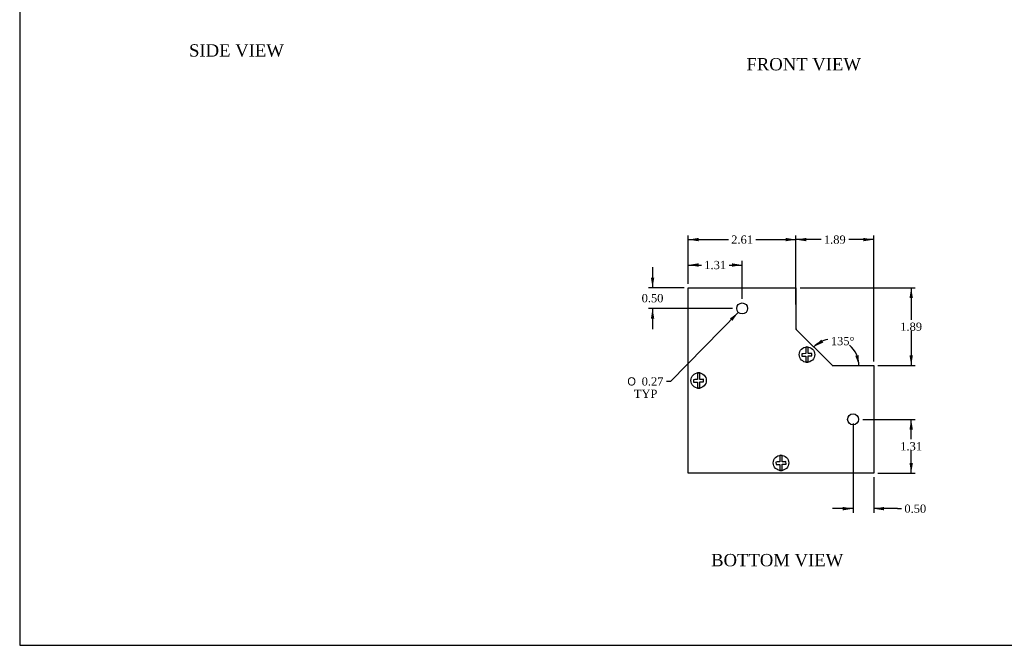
# Model space of a CAD drawing. Header units: inches. Extents: x 0.1 to 47.9, y -0.3 to 31.9.
# Tile 1 of 5: x 0.1 to 24, y 0.1 to 15.3. Entities that reach past the tile are written whole.
import ezdxf
from ezdxf.enums import TextEntityAlignment as Align

# ---------------------------------------------------------------- set-up
doc = ezdxf.new("R2010")
doc.units = ezdxf.units.IN
doc.header["$MEASUREMENT"] = 0
for name, color, linetype in [('COM55548-1', 7, 'Continuous'), ('COM55549-1', 7, 'Continuous'), ('Default', 7, 'Continuous'), ('SCS19491', 7, 'Continuous')]:
    doc.layers.add(name, color=color, linetype=linetype)
doc.styles.add('SEACAD_Solid_Edge_ANSI1_Symbols', font='txt')
doc.styles.add('SEACAD_Times_New_Roman', font='times.ttf')
doc.dimstyles.new('HAMMOND_(STH_-_42x28)', dxfattribs={"dimtxt": 0.2, "dimasz": 0.25, "dimexe": 0.1, "dimexo": 0.1, "dimgap": 0.05, "dimtad": 0, "dimtih": 1, "dimtoh": 1, "dimzin": 0, "dimdsep": 46, "dimtxsty": 'SEACAD_Times_New_Roman', "dimblk1": '_SE_FILLED', "dimblk2": '_SE_FILLED', "dimsah": 1, "dimcen": 0.1, "dimadec": 0, "dimazin": 0, "dimtfac": 0.8, "dimtofl": 0, "dimtmove": 0, "dimatfit": 3, "dimfxl": 1, "dimtolj": 1, "dimtzin": 0, "dimarcsym": 0})

# ---------------------------------------------------------------- blocks, each defined once
blk = doc.blocks.new('SE2')
at = {"layer": 'COM55548-1', "color": 7, "linetype": 'Continuous'}
for p, q in [((16.33, 8.767), (18.944, 8.767)), ((16.33, 4.267), (16.33, 8.767)), ((18.944, 8.767), (18.944, 7.767)), ((18.944, 7.767), (19.83, 6.881)), ((19.83, 6.881), (20.83, 6.881)), ((20.83, 6.881), (20.83, 4.267)), ((20.83, 4.267), (16.33, 4.267))]:
    blk.add_line(p, q, dxfattribs=at)
for centre in [(17.637, 8.267), (20.33, 5.574)]:
    blk.add_circle(centre, 0.133, dxfattribs=at)
at = {"layer": 'COM55549-1', "color": 7, "linetype": 'Continuous'}
for p in [(19.841, 6.881), (20.83, 6.881)]:
    blk.add_line(p, (20.83, 6.881), dxfattribs=at)
for centre, start, end in [((18.973, 7.778), 180, 212.376), ((19.841, 6.91), 237.624, 270)]:
    blk.add_arc(centre, 0.029, start, end, dxfattribs=at)
at = {"layer": 'SCS19491', "color": 7, "linetype": 'Continuous'}
for p, q in [((19.181, 7.171), (19.116, 7.169)), ((19.181, 7.331), (19.181, 7.24)), ((19.181, 7.24), (19.181, 7.171)), ((19.241, 7.24), (19.241, 7.331)), ((19.241, 7.174), (19.241, 7.24)), ((19.304, 7.176), (19.241, 7.174)), ((19.33, 7.177), (19.304, 7.176)), ((19.332, 7.117), (19.33, 7.177)), ((19.116, 7.169), (19.087, 7.168)), ((19.087, 7.168), (19.089, 7.108)), ((19.089, 7.108), (19.121, 7.109)), ((19.121, 7.109), (19.181, 7.111)), ((19.181, 7.111), (19.181, 7.054)), ((19.181, 7.054), (19.181, 6.963)), ((19.241, 7.114), (19.303, 7.116)), ((19.241, 7.054), (19.241, 7.114)), ((19.241, 6.963), (19.241, 7.054)), ((19.303, 7.116), (19.332, 7.117)), ((16.55, 6.701), (16.55, 6.61)), ((16.61, 6.61), (16.61, 6.701)), ((16.485, 6.539), (16.456, 6.537)), ((16.456, 6.537), (16.459, 6.477)), ((16.459, 6.477), (16.491, 6.479)), ((16.55, 6.541), (16.485, 6.539)), ((16.491, 6.479), (16.55, 6.481)), ((16.55, 6.61), (16.55, 6.541)), ((16.55, 6.481), (16.55, 6.424)), ((16.61, 6.543), (16.61, 6.61)), ((16.674, 6.546), (16.61, 6.543)), ((16.61, 6.483), (16.673, 6.486)), ((16.61, 6.424), (16.61, 6.483)), ((16.673, 6.486), (16.702, 6.487)), ((16.7, 6.547), (16.674, 6.546)), ((16.702, 6.487), (16.7, 6.547)), ((16.55, 6.424), (16.55, 6.333)), ((16.61, 6.333), (16.61, 6.424)), ((18.55, 4.701), (18.55, 4.61)), ((18.55, 4.61), (18.55, 4.541)), ((18.61, 4.61), (18.61, 4.701)), ((18.61, 4.543), (18.61, 4.61)), ((18.674, 4.546), (18.61, 4.543)), ((18.7, 4.547), (18.674, 4.546)), ((18.702, 4.487), (18.7, 4.547)), ((18.485, 4.539), (18.456, 4.537)), ((18.456, 4.537), (18.459, 4.477)), ((18.459, 4.477), (18.491, 4.479)), ((18.55, 4.541), (18.485, 4.539)), ((18.491, 4.479), (18.55, 4.481)), ((18.55, 4.481), (18.55, 4.424)), ((18.55, 4.424), (18.55, 4.333)), ((18.61, 4.483), (18.673, 4.486)), ((18.61, 4.424), (18.61, 4.483)), ((18.61, 4.333), (18.61, 4.424)), ((18.673, 4.486), (18.702, 4.487))]:
    blk.add_line(p, q, dxfattribs=at)
for centre in [(19.211, 7.147), (16.58, 6.517), (18.58, 4.517)]:
    blk.add_circle(centre, 0.187, dxfattribs=at)
for centre, start, end in [((19.211, 7.147), 80.7303, 99.2697), ((19.211, 7.147), 260.7303, 279.2697), ((16.58, 6.517), 80.7303, 99.2697), ((16.58, 6.517), 260.7303, 279.2697), ((18.58, 4.517), 80.7303, 99.2697), ((18.58, 4.517), 260.7303, 279.2697)]:
    blk.add_arc(centre, 0.186, start, end, dxfattribs=at)
blk = doc.blocks.new('DMBLK8188')
at = {"layer": 'Default', "linetype": 'Continuous', "transparency": 16777216}
for points in [[(16.58, 9.981), (16.33, 9.939), (16.58, 9.898)], [(18.694, 9.981), (18.694, 9.898), (18.944, 9.939)]]:
    blk.add_hatch(color=7, dxfattribs=at).paths.add_polyline_path(points)
at = {"layer": 'Default', "color": 7, "linetype": 'Continuous', "transparency": 16777216}
for p, q in [((16.33, 8.867), (16.33, 10.039)), ((18.944, 8.867), (18.944, 10.039)), ((16.33, 9.939), (17.302, 9.939)), ((17.973, 9.939), (18.944, 9.939))]:
    blk.add_line(p, q, dxfattribs=at)
at = {"layer": 'Default', "color": 7, "linetype": 'Continuous', "transparency": 16777216, "style": 'SEACAD_Times_New_Roman'}
blk.add_text('2.61', height=0.2, dxfattribs=at).set_placement((17.372, 10.039), align=Align.TOP_LEFT)
blk = doc.blocks.new('_SE_FILLED')
at = {"color": 0}
blk.add_line((0, 0), (-1, 0), dxfattribs=at)
blk.add_solid([(0, 0), (-1, -0.1665), (-1, 0.1665), (0, 0)], dxfattribs=at)
blk = doc.blocks.new('DMBLK8196')
at = {"layer": 'Default', "linetype": 'Continuous', "transparency": 16777216}
for points in [[(19.56, 7.51), (19.376, 7.336), (19.607, 7.44)], [(20.384, 7.118), (20.474, 6.881), (20.466, 7.134)]]:
    blk.add_hatch(color=7, dxfattribs=at).paths.add_polyline_path(points)
at = {"layer": 'Default', "color": 7, "linetype": 'Continuous', "transparency": 16777216}
for start, end in [(99.904, 135), (0, 50.2094)]:
    blk.add_arc((19.83, 6.881), 0.643, start, end, dxfattribs=at)
at = {"layer": 'Default', "color": 7, "linetype": 'Continuous', "transparency": 16777216, "style": 'SEACAD_Times_New_Roman'}
blk.add_text('135°', height=0.2, dxfattribs=at).set_placement((19.79, 7.575), align=Align.TOP_LEFT)
blk = doc.blocks.new('DMBLK8200')
at = {"layer": 'Default', "linetype": 'Continuous', "transparency": 16777216}
for points in [[(20.08, 3.365), (20.33, 3.406), (20.08, 3.448)], [(21.08, 3.365), (21.08, 3.448), (20.83, 3.406)]]:
    blk.add_hatch(color=7, dxfattribs=at).paths.add_polyline_path(points)
at = {"layer": 'Default', "color": 7, "linetype": 'Continuous', "transparency": 16777216}
for p, q in [((20.33, 5.474), (20.33, 3.306)), ((20.83, 4.167), (20.83, 3.306)), ((20.33, 3.406), (19.83, 3.406)), ((21.406, 3.406), (20.83, 3.406)), ((21.406, 3.406), (21.506, 3.406))]:
    blk.add_line(p, q, dxfattribs=at)
at = {"layer": 'Default', "color": 7, "linetype": 'Continuous', "transparency": 16777216, "style": 'SEACAD_Times_New_Roman'}
blk.add_text('0.50', height=0.2, dxfattribs=at).set_placement((21.576, 3.506), align=Align.TOP_LEFT)
blk = doc.blocks.new('DMBLK8201')
at = {"layer": 'Default', "linetype": 'Continuous', "transparency": 16777216}
for points in [[(21.782, 5.324), (21.74, 5.574), (21.699, 5.324)], [(21.782, 4.517), (21.699, 4.517), (21.74, 4.267)]]:
    blk.add_hatch(color=7, dxfattribs=at).paths.add_polyline_path(points)
at = {"layer": 'Default', "color": 7, "linetype": 'Continuous', "transparency": 16777216}
for p, q in [((20.563, 5.574), (21.84, 5.574)), ((21.74, 5.091), (21.74, 5.574)), ((21.74, 4.267), (21.74, 4.821)), ((20.93, 4.267), (21.84, 4.267))]:
    blk.add_line(p, q, dxfattribs=at)
at = {"layer": 'Default', "color": 7, "linetype": 'Continuous', "transparency": 16777216, "style": 'SEACAD_Times_New_Roman'}
blk.add_text('1.31', height=0.2, dxfattribs=at).set_placement((21.475, 5.021), align=Align.TOP_LEFT)
blk = doc.blocks.new('DMBLK8202')
at = {"layer": 'Default', "linetype": 'Continuous', "transparency": 16777216}
for points in [[(16.58, 9.364), (16.33, 9.322), (16.58, 9.28)], [(17.387, 9.364), (17.387, 9.28), (17.637, 9.322)]]:
    blk.add_hatch(color=7, dxfattribs=at).paths.add_polyline_path(points)
at = {"layer": 'Default', "color": 7, "linetype": 'Continuous', "transparency": 16777216}
for p, q in [((16.33, 8.867), (16.33, 9.422)), ((16.33, 9.322), (16.649, 9.322)), ((17.319, 9.322), (17.637, 9.322)), ((17.637, 8.5), (17.637, 9.422))]:
    blk.add_line(p, q, dxfattribs=at)
at = {"layer": 'Default', "color": 7, "linetype": 'Continuous', "transparency": 16777216, "style": 'SEACAD_Times_New_Roman'}
blk.add_text('1.31', height=0.2, dxfattribs=at).set_placement((16.719, 9.422), align=Align.TOP_LEFT)
blk = doc.blocks.new('DMBLK8203')
at = {"layer": 'Default', "linetype": 'Continuous', "transparency": 16777216}
for points in [[(15.421, 9.017), (15.462, 8.767), (15.504, 9.017)], [(15.421, 8.017), (15.504, 8.017), (15.462, 8.267)]]:
    blk.add_hatch(color=7, dxfattribs=at).paths.add_polyline_path(points)
at = {"layer": 'Default', "color": 7, "linetype": 'Continuous', "transparency": 16777216}
for p, q in [((15.462, 9.267), (15.462, 8.767)), ((16.23, 8.767), (15.362, 8.767)), ((17.404, 8.267), (15.362, 8.267)), ((15.462, 8.267), (15.462, 7.767))]:
    blk.add_line(p, q, dxfattribs=at)
at = {"layer": 'Default', "color": 7, "linetype": 'Continuous', "transparency": 16777216, "style": 'SEACAD_Times_New_Roman'}
blk.add_text('0.50', height=0.2, dxfattribs=at).set_placement((15.197, 8.617), align=Align.TOP_LEFT)
blk = doc.blocks.new('DMBLK8205')
at = {"layer": 'Default', "linetype": 'Continuous', "transparency": 16777216}
for points in [[(21.782, 8.517), (21.74, 8.767), (21.699, 8.517)], [(21.782, 7.131), (21.699, 7.131), (21.74, 6.881)]]:
    blk.add_hatch(color=7, dxfattribs=at).paths.add_polyline_path(points)
at = {"layer": 'Default', "color": 7, "linetype": 'Continuous', "transparency": 16777216}
for p, q in [((19.044, 8.767), (21.84, 8.767)), ((21.74, 8.767), (21.74, 7.994)), ((21.74, 7.724), (21.74, 6.881)), ((20.93, 6.881), (21.84, 6.881))]:
    blk.add_line(p, q, dxfattribs=at)
at = {"layer": 'Default', "color": 7, "linetype": 'Continuous', "transparency": 16777216, "style": 'SEACAD_Times_New_Roman'}
blk.add_text('1.89', height=0.2, dxfattribs=at).set_placement((21.475, 7.924), align=Align.TOP_LEFT)
blk = doc.blocks.new('DMBLK8206')
at = {"layer": 'Default', "linetype": 'Continuous', "transparency": 16777216}
for points in [[(19.194, 9.981), (18.944, 9.939), (19.194, 9.898)], [(20.58, 9.981), (20.58, 9.898), (20.83, 9.939)]]:
    blk.add_hatch(color=7, dxfattribs=at).paths.add_polyline_path(points)
at = {"layer": 'Default', "color": 7, "linetype": 'Continuous', "transparency": 16777216}
for p, q in [((18.944, 8.367), (18.944, 10.039)), ((20.83, 6.981), (20.83, 10.039)), ((19.552, 9.939), (18.944, 9.939)), ((20.83, 9.939), (20.223, 9.939))]:
    blk.add_line(p, q, dxfattribs=at)
at = {"layer": 'Default', "color": 7, "linetype": 'Continuous', "transparency": 16777216, "style": 'SEACAD_Times_New_Roman'}
blk.add_text('1.89', height=0.2, dxfattribs=at).set_placement((19.622, 10.039), align=Align.TOP_LEFT)
blk = doc.blocks.new('DMBLK8207')
at = {"layer": 'Default', "linetype": 'Continuous', "transparency": 16777216}
blk.add_hatch(color=7, dxfattribs=at).paths.add_polyline_path([(17.399, 7.965), (17.544, 8.172), (17.339, 8.023)])
at = {"layer": 'Default', "color": 7, "linetype": 'Continuous', "transparency": 16777216}
for p, q in [((17.544, 8.172), (15.898, 6.496)), ((15.898, 6.496), (15.798, 6.496))]:
    blk.add_line(p, q, dxfattribs=at)
for s, style, p in [('O', 'SEACAD_Solid_Edge_ANSI1_Symbols', (14.85, 6.596)), ('0.27', 'SEACAD_Times_New_Roman', (15.198, 6.596)), ('TYP', 'SEACAD_Times_New_Roman', (15.009, 6.296))]:
    blk.add_text(s, height=0.2, dxfattribs=dict(at, style=style)).set_placement(p, align=Align.TOP_LEFT)
blk = doc.blocks.new('BORDER')
at = {"layer": 'Default', "color": 7, "linetype": 'Continuous'}
for p, q in [((-41.86, 27.86), (-41.86, 0)), ((-41.86, 0), (0, 0))]:
    blk.add_line(p, q, dxfattribs=at)

msp = doc.modelspace()

# ---------------------------------------------------------------- block references
at = {"layer": 'Default', "color": 7, "xscale": 1.142, "yscale": 1.142, "zscale": 1.142}
msp.add_blockref('BORDER', (47.903, 0.088), dxfattribs=at)
at = {"layer": 'Default'}
msp.add_blockref('SE2', (0, 0), dxfattribs=at)

# ---------------------------------------------------------------- texts
at = {"layer": 'Default', "color": 7, "linetype": 'Continuous', "style": 'SEACAD_Times_New_Roman'}
for s, p in [('SIDE VIEW', (4.21, 14.682)), ('FRONT VIEW', (17.741, 14.348)), ('BOTTOM VIEW', (16.883, 2.307))]:
    msp.add_text(s, height=0.3, dxfattribs=at).set_placement(p, align=Align.TOP_LEFT)

# ---------------------------------------------------------------- dimensions: what is measured, and where the dimension line sits
at = {"layer": 'Default', "color": 7, "linetype": 'Continuous'}
for base, p1, p2, angle, picture, middle, dimtype in [((16.33, 9.939), (16.33, 8.767), (18.944, 8.767), 0, 'DMBLK8188', (17.637, 9.939), 161), ((15.462, 8.267), (16.33, 8.767), (17.504, 8.267), 90, 'DMBLK8203', (15.462, 8.517), 160), ((21.74, 6.881), (18.944, 8.767), (20.83, 6.881), 90, 'DMBLK8205', (21.74, 7.824), 160), ((21.74, 5.574), (20.83, 4.267), (20.463, 5.574), 90, 'DMBLK8201', (21.74, 4.921), 160)]:
    dim = msp.add_linear_dim(base=base, p1=p1, p2=p2, angle=angle, text='\\A1;<>', dimstyle='HAMMOND_(STH_-_42x28)', dxfattribs=at)
    dim.commit()
    dim.dimension.update_dxf_attribs({"geometry": picture, "text_midpoint": middle, "dimtype": dimtype})
for base, p1, p2, picture, middle in [((18.944, 9.939), (20.83, 6.881), (18.944, 8.267), 'DMBLK8206', (19.887, 9.939)), ((17.637, 9.322), (16.33, 8.767), (17.637, 8.4), 'DMBLK8202', (16.984, 9.322))]:
    dim = msp.add_linear_dim(base=base, p1=p1, p2=p2, text='\\A1;<>', dimstyle='HAMMOND_(STH_-_42x28)', dxfattribs=at)
    dim.commit()
    dim.dimension.update_dxf_attribs({"geometry": picture, "text_midpoint": middle, "dimtype": 160})
dim = msp.add_diameter_dim_2p(p1=(17.731, 8.362), p2=(17.544, 8.172), text='\\A1;<>\\PTYP', dimstyle='HAMMOND_(STH_-_42x28)', dxfattribs=at)
dim.commit()
dim.dimension.update_dxf_attribs({"geometry": 'DMBLK8207', "text_midpoint": (15.798, 6.496), "dimtype": 163})
dim = msp.add_angular_dim_2l(base=(20.077, 7.475), line1=((19.83, 6.881), (18.944, 7.767)), line2=((19.83, 6.881), (20.83, 6.881)), text='\\A1;<>', dimstyle='HAMMOND_(STH_-_42x28)', dxfattribs=at)
dim.commit()
dim.dimension.update_dxf_attribs({"geometry": 'DMBLK8196', "text_midpoint": (20.077, 7.475), "dimtype": 162})
dim = msp.add_linear_dim(base=(20.33, 3.406), p1=(20.83, 4.267), p2=(20.33, 5.574), text='\\A1;<>', dimstyle='HAMMOND_(STH_-_42x28)', override={"dimtmove": 1}, dxfattribs=at)
dim.commit()
dim.dimension.update_dxf_attribs({"geometry": 'DMBLK8200', "text_midpoint": (21.506, 3.406), "dimtype": 160})

doc.saveas('drawing.dxf')
